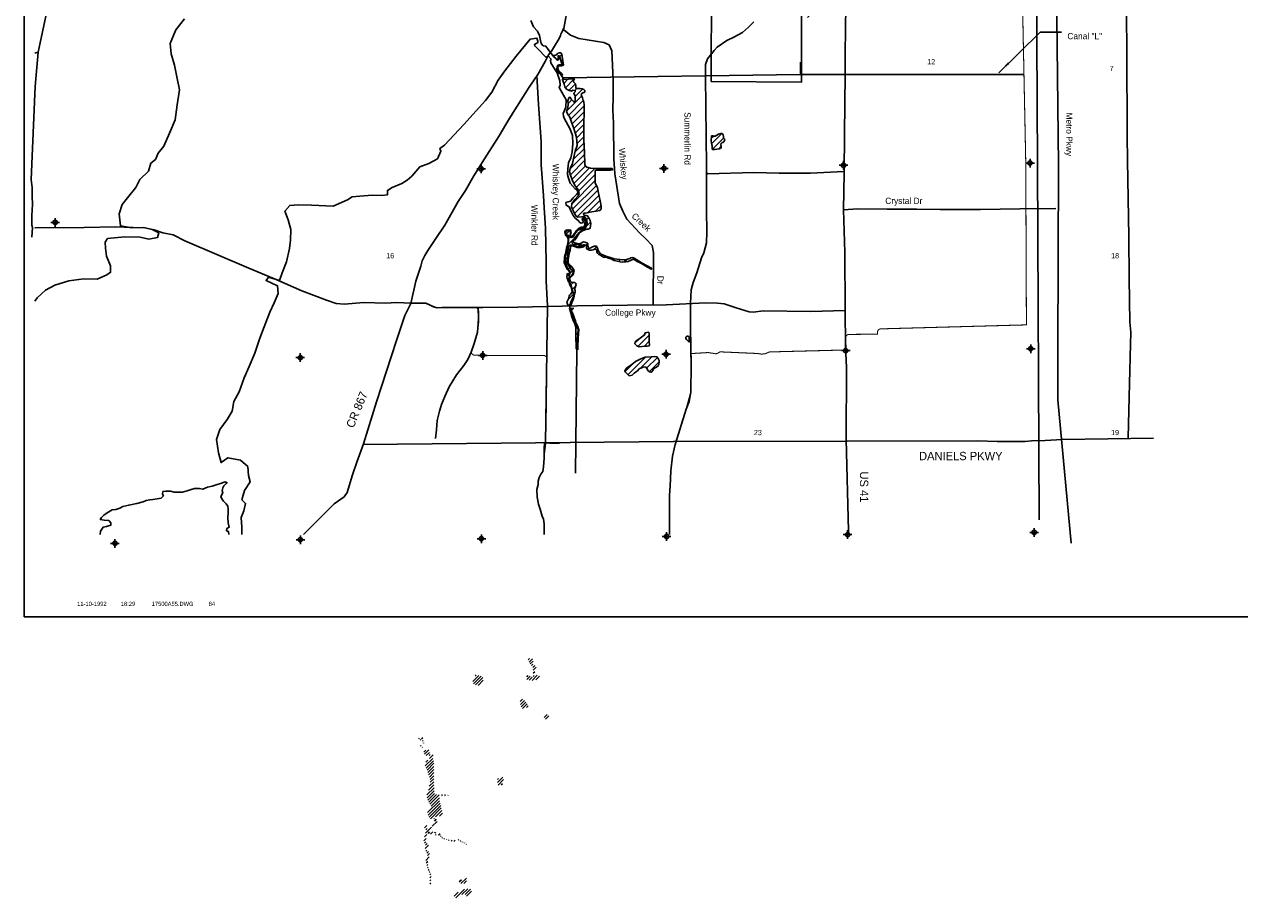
# Model space of a CAD drawing. Extents: x 191249 to 261734, y 791960 to 840232.
# Tile 1 of 3: x 191249 to 226293, y 791960 to 817148. Entities that reach past the tile are written whole.
import ezdxf
from ezdxf.enums import TextEntityAlignment as Align

# ---------------------------------------------------------------- set-up
doc = ezdxf.new("R2010")
doc.units = 0
doc.header["$LTSCALE"] = 800
doc.header["$PDMODE"] = 34
doc.header["$PDSIZE"] = 125
doc.linetypes.add('DASHED', pattern=[0])
doc.linetypes.add('STREAM', pattern=[0])
doc.layers.get('0').update_dxf_attribs({"linetype": 'CONTINUOUS'})
for name, color, linetype in [('BORDER', 1, 'CONTINUOUS'), ('CITY', 14, 'DASHED'), ('MAJROADS', 9, 'CONTINUOUS'), ('RR', 13, 'CONTINUOUS'), ('SEC', 2, 'CONTINUOUS'), ('TEXT', 7, 'CONTINUOUS'), ('TRUNKS', 5, 'STREAM'), ('WATER', 4, 'CONTINUOUS'), ('WETDBA', 11, 'CONTINUOUS'), ('WETFILL', 12, 'CONTINUOUS'), ('WSHEDS', 3, 'CONTINUOUS')]:
    doc.layers.add(name, color=color, linetype=linetype)
doc.layers.get('0').off()

# ---------------------------------------------------------------- blocks, each defined once
blk = doc.blocks.new('*X')
at = {"color": 0}
for p, q in [((260245, 839895), (260512, 840163)), ((260283, 839757), (260758, 840232)), ((260359, 839656), (260920, 840217)), ((260424, 839544), (261082, 840203)), ((260459, 839403), (261244, 840188)), ((260492, 839259), (261368, 840135)), ((260532, 839122), (261470, 840060)), ((260610, 839024), (261573, 839986)), ((260749, 838986), (261632, 839868)), ((260901, 838961), (261682, 839742)), ((261131, 839014), (261733, 839616)), ((261385, 839091), (261734, 839440)), ((212837, 820772), (212899, 820834)), ((212878, 820636), (213070, 820828)), ((212949, 820530), (213108, 820689)), ((213029, 820433), (213107, 820512)), ((213101, 820329), (213214, 820442)), ((213112, 820163), (213290, 820341)), ((213114, 819988), (213208, 820082)), ((209642, 819522), (209981, 819861)), ((209684, 819387), (210114, 819817)), ((209778, 819834), (209822, 819879)), ((209800, 819326), (210215, 819741)), ((212743, 819795), (212802, 819854)), ((212748, 819623), (212941, 819816)), ((212895, 819592), (213066, 819764)), ((213060, 819580), (213355, 819876)), ((213113, 819811), (213169, 819866)), ((213262, 819606), (213486, 819831)), ((209937, 819286), (210237, 819586)), ((212371, 818362), (212509, 818500)), ((212380, 818193), (212610, 818423)), ((212424, 818061), (212693, 818330)), ((212493, 817953), (212776, 818236)), ((212733, 818017), (212826, 818109)), ((213751, 817444), (213915, 817607)), ((213828, 817343), (214014, 817529)), ((206516, 816219), (206548, 816250)), ((206603, 816129), (206648, 816174)), ((206685, 816211), (206750, 816276)), ((206619, 815791), (206650, 815822)), ((206728, 816078), (206772, 816121)), ((206796, 815969), (206797, 815970)), ((206710, 815705), (206736, 815732)), ((206803, 815445), (206921, 815563)), ((206855, 815320), (207106, 815571)), ((206956, 815244), (207140, 815429)), ((207127, 815239), (207185, 815297)), ((207133, 815068), (207346, 815281)), ((206887, 814645), (207323, 815081)), ((206926, 814861), (207038, 814973)), ((206939, 814521), (207367, 814948)), ((207002, 814407), (207396, 814801)), ((207048, 814276), (207392, 814620)), ((207091, 814142), (207390, 814441)), ((207132, 814007), (207387, 814261)), ((207170, 813867), (207387, 814084)), ((207129, 813473), (207390, 813734)), ((207184, 813705), (207387, 813907)), ((211062, 813871), (211117, 813926)), ((211067, 813699), (211364, 813996)), ((211092, 813547), (211410, 813865)), ((206990, 812980), (207402, 813393)), ((207079, 813246), (207397, 813564)), ((211274, 813552), (211342, 813621)), ((206995, 812808), (207406, 813220)), ((207038, 812675), (207427, 813064)), ((207095, 812555), (207546, 813006)), ((207167, 812451), (207703, 812986)), ((207227, 812334), (207709, 812816)), ((207834, 812941), (207880, 812987)), ((208013, 812943), (208057, 812987)), ((208194, 812947), (208206, 812959)), ((207033, 811963), (207713, 812643)), ((207060, 811813), (207746, 812499)), ((207116, 811692), (207788, 812364)), ((207193, 811593), (207821, 812221)), ((207493, 811715), (207848, 812071)), ((207386, 811608), (207395, 811618)), ((207401, 811624), (207414, 811637)), ((207707, 811753), (207880, 811926)), ((207299, 811169), (207574, 811443)), ((207418, 811464), (207526, 811572)), ((206851, 811074), (206992, 811215)), ((206908, 810777), (207247, 811117)), ((206924, 810970), (207001, 811047)), ((206855, 810548), (206993, 810686)), ((207063, 810756), (207148, 810841)), ((207200, 810716), (207338, 810853)), ((207438, 810777), (207492, 810831)), ((207494, 810656), (207530, 810692)), ((207660, 810645), (207755, 810740)), ((207765, 810574), (207804, 810613)), ((206820, 810336), (206952, 810468)), ((206855, 810194), (206933, 810272)), ((207857, 810489), (207886, 810518)), ((207975, 810430), (208013, 810468)), ((208119, 810397), (208144, 810422)), ((208242, 810344), (208281, 810383)), ((208386, 810310), (208439, 810364)), ((208548, 810296), (208621, 810369)), ((208794, 810365), (208833, 810404)), ((208917, 810311), (208939, 810333)), ((209037, 810255), (209047, 810265)), ((206896, 809881), (207086, 810072)), ((206910, 810072), (207013, 810175)), ((209148, 810189), (209163, 810204)), ((209256, 810120), (209280, 810144)), ((206932, 809740), (206976, 809785)), ((206988, 809620), (207072, 809704)), ((207032, 809487), (207141, 809596)), ((206922, 809201), (207125, 809403)), ((206955, 809056), (207041, 809142)), ((206980, 808905), (207034, 808958)), ((207021, 808769), (207060, 808808)), ((207062, 808633), (207111, 808682)), ((207118, 808512), (207149, 808544)), ((207151, 808192), (207228, 808268)), ((207152, 808369), (207207, 808425)), ((208945, 807865), (209264, 808183)), ((209149, 808245), (209157, 808253)), ((207153, 808017), (207218, 808082)), ((207158, 807846), (207207, 807894)), ((208857, 807954), (208985, 808081)), ((209118, 807861), (209269, 808012)), ((208657, 807046), (209157, 807546)), ((209009, 807222), (209352, 807564)), ((209193, 807229), (209504, 807539)), ((209269, 807128), (209556, 807415)), ((208570, 807136), (208793, 807359))]:
    blk.add_line(p, q, dxfattribs=at)
blk = doc.blocks.new('LOGON')
at = {"color": 0}
blk.add_attdef('DATE', text='', height=1, dxfattribs=at).set_placement((-1.87, 1.76), align=Align.RIGHT)
for tag, p in [('TIME', (1.56, 1.76)), ('DRAWING', (8.97, 1.76)), ('OPERATOR', (22.66, 1.76))]:
    blk.add_attdef(tag, p, '', height=1, dxfattribs=at)

msp = doc.modelspace()

# ---------------------------------------------------------------- linework, layer by layer
at = {"layer": 'BORDER', "color": 0}
msp.add_lwpolyline([(191249, 800058), (191249, 831558), (239249, 831558), (239249, 800058)], close=True, dxfattribs=at)
at = {"layer": 'CITY', "color": 0}
msp.add_lwpolyline([(211064, 818297), (211056, 815500), (213663, 815481), (213661, 817553)], dxfattribs=at)
at = {"layer": 'MAJROADS', "color": 0}
for points in [[(192459, 831258), (192290, 827518), (192262, 824854), (192250, 823354), (192133, 822265), (192009, 818026), (191705, 816613), (191645, 816345), (191562, 815357), (191449, 812668), (191449, 812668)], [(214929, 831258), (214962, 828896), (214993, 826398), (215026, 826214), (215045, 825485), (215030, 824588), (215015, 823642), (214987, 823307), (214963, 822310), (214942, 818388), (214918, 816311), (214922, 815632), (214908, 814911), (214893, 812934), (214893, 812859), (214868, 811795), (214909, 810563), (214922, 808929), (214931, 807856), (214960, 807253), (214945, 805175), (215017, 802543), (215019, 802432)], [(221550, 831258), (221582, 828818), (221556, 828259), (221587, 828137), (221847, 827387), (221898, 827132), (221959, 823650), (221929, 822499), (221935, 822126), (221857, 821743), (221773, 821564), (221579, 821308), (221301, 820943), (221147, 820695), (221048, 820386), (220995, 819917), (221071, 813091), (221053, 807739), (221048, 806316), (221438, 802185)], [(220933, 818393), (220941, 818393), (223019, 818437), (223038, 816392), (223053, 813936), (223056, 813224), (223099, 811028), (223107, 809813), (223123, 808556), (223154, 808271), (223143, 807919), (223118, 806788), (223073, 805222)], [(206934, 817717), (206803, 817031), (206744, 816923), (206718, 816864), (206709, 816822), (206667, 816739), (206506, 816472), (206455, 816372), (206362, 816263), (206268, 816071), (206056, 815704), (205810, 815337), (205234, 814420), (204945, 813936), (204521, 813269), (204207, 812777), (203970, 812359), (203758, 812034), (203376, 811358), (203113, 810975), (202884, 810624), (202800, 810483), (202723, 810324), (202680, 810173), (202534, 809739), (202395, 809095), (202225, 808752), (201977, 808034), (201403, 806261), (201025, 805049), (200837, 804523), (200717, 804155), (200562, 803645), (200469, 803520), (200183, 803321), (199625, 802763), (199295, 802432)], [(212284, 817221), (212132, 817065), (211953, 816915), (211704, 816776), (211509, 816682), (211223, 816485), (211142, 816396), (210952, 816148), (210892, 815985), (210887, 815643), (210922, 813052), (210915, 811787), (210925, 811158), (210916, 810844), (210841, 810561), (210778, 810416), (210641, 809977), (210534, 809699), (210482, 809487), (210462, 809106), (210461, 808408), (210478, 807331), (210468, 806542), (210420, 806274), (210331, 806049), (210013, 805031), (209938, 804694), (209891, 804267), (209871, 803830), (209856, 803568), (209852, 803168), (209855, 802432)], [(206766, 817016), (207000, 816832), (207235, 816735), (207961, 816624), (208110, 816553), (208188, 816384), (208224, 815548), (208225, 815058), (208215, 814683), (208235, 814293), (208251, 813273), (208278, 812837), (208411, 811985), (208509, 811756), (208622, 811533), (208998, 811127), (209174, 810966), (209348, 810768), (209388, 810568), (209377, 809069)], [(191645, 816345), (191549, 816320)], [(206031, 815676), (206075, 814838), (206151, 813765), (206154, 813095), (206223, 812214), (206237, 811854), (206275, 811267), (206301, 810287), (206297, 809742), (206333, 809030)], [(191449, 812668), (191476, 812443), (191476, 812326), (191474, 812150), (191490, 811991), (191480, 811756), (191471, 811664), (191470, 811522), (191468, 811354)], [(210954, 812869), (210945, 812836), (212286, 812876), (213015, 812854), (213920, 812856), (214876, 812899)], [(214868, 811795), (215270, 811824), (216125, 811817), (216476, 811815), (216988, 811819), (217658, 811806), (218823, 811806), (219954, 811823), (220993, 811832)], [(191466, 811010), (191485, 811287)], [(191485, 811287), (191468, 811354)], [(191549, 811278), (191561, 811278)], [(191561, 811278), (192978, 811284), (193874, 811310), (194385, 811290), (194729, 811279), (194996, 811218), (195247, 811133), (195540, 811072), (195882, 810902), (197728, 810117), (198530, 809776), (199248, 809460), (199958, 809195), (200242, 809101), (200477, 809074), (201030, 809128), (201675, 809107), (201985, 809121), (202195, 809111), (202521, 809109), (202723, 809107), (202831, 809106), (202932, 809055), (203048, 808996), (203157, 808970), (203291, 808985), (203568, 808983), (204473, 808977), (205478, 808994), (207179, 809032), (208638, 809046), (209760, 809062), (210900, 809112), (211235, 809110), (211428, 809083), (211771, 808972), (212147, 808852), (212264, 808851), (212566, 808882), (213915, 808863), (214921, 808898)], [(204339, 808978), (204345, 808651), (204317, 808274), (204222, 807939), (204136, 807697), (204034, 807480), (203924, 807313), (203712, 807038), (203500, 806696), (203372, 806413), (203279, 806179), (203219, 805995), (203149, 805727), (203131, 805451), (203104, 805200)], [(206243, 804751), (206276, 805068), (206320, 807716), (206333, 809030)], [(223812, 805217), (221175, 805179), (220681, 805144), (220295, 805132), (220103, 805112), (219301, 805119), (218736, 805134), (214975, 805123), (209970, 805116), (201018, 805030)], [(206234, 802432), (206235, 802547), (206237, 802740), (206221, 802874), (206180, 802966), (206123, 803168), (206073, 803311), (206033, 803512), (206026, 803730), (206061, 803872), (206070, 803973), (206096, 804081), (206147, 804173), (206198, 804248), (206224, 804382), (206234, 804634), (206243, 804751), (206236, 804910), (206245, 805069)]]:
    msp.add_lwpolyline(points, dxfattribs=at)
at = {"layer": 'RR', "color": 0}
msp.add_lwpolyline([(220368, 831258), (220465, 813086), (220516, 802862)], dxfattribs=at)
at = {"layer": 'SEC', "color": 0}
for p in [(204421, 812980), (209691, 812993), (214870, 813083), (220249, 813146), (192140, 811436), (214933, 807737), (220270, 807792), (199205, 807537), (204467, 807601), (209754, 807631), (214988, 802433), (220367, 802496), (193864, 802179), (199210, 802284), (204430, 802314), (209768, 802377)]:
    msp.add_point(p, dxfattribs=at)
at = {"layer": 'TEXT', "color": 0}
for p, q in [((219344, 815749), (220542, 816918)), ((220542, 816918), (221153, 816918))]:
    msp.add_line(p, q, dxfattribs=at)
msp.add_lwpolyline([(219344, 815749, 0, 60, 0), (219634, 816032, 60, 60, 0)], format="xyseb", dxfattribs=at)
at = {"layer": 'TRUNKS', "color": 0}
for points in [[(213629, 816055), (213634, 815701)], [(206784, 815603), (213619, 815701), (220058, 815698)], [(206975, 809871), (206951, 809823), (206951, 809767), (207022, 809593), (207081, 809377), (207082, 809285), (207001, 809128), (206978, 808993), (207004, 808853), (207057, 808672), (207121, 808539), (207161, 808432), (207218, 808365), (207183, 807723), (207146, 804206)]]:
    msp.add_lwpolyline(points, dxfattribs=at)
at = {"layer": 'WATER', "color": 0}
for points in [[(191549, 809161), (191620, 809258), (191856, 809482), (192133, 809623), (192536, 809754), (192964, 809810), (193349, 809799), (193626, 809923), (193736, 809997), (193737, 810182), (193621, 810459), (193590, 810694), (193582, 810869), (193650, 810970), (194145, 811016), (194588, 811005), (194839, 810953), (195091, 811002), (195125, 811135), (194933, 811229), (194682, 811289), (194347, 811283), (194021, 811336), (193981, 811679), (194067, 811955), (194261, 812188), (194464, 812438), (194583, 812672), (194827, 812913), (194896, 813139), (195031, 813247), (195107, 813431), (195268, 813631), (195438, 814006), (195600, 814391), (195661, 814826), (195723, 815261), (195650, 815638), (195577, 815966), (195487, 816293), (195455, 816595), (195617, 816987), (195871, 817304)], [(197519, 802432), (197526, 802645), (197503, 802922), (197579, 803122), (197630, 803331), (197522, 803432), (197599, 803708), (197760, 803958), (197710, 804135), (197695, 804394), (197487, 804580), (197119, 804649), (196925, 804507), (196851, 804792), (196795, 805170), (196889, 805462), (197100, 805754), (197243, 805996), (197295, 806272), (197447, 806548), (197592, 806949), (197736, 807283), (197897, 807667), (198042, 808093), (198212, 808553), (198331, 808845), (198450, 809113), (198568, 809388), (198553, 809606), (198219, 809759), (198295, 809859), (198612, 809756), (198681, 809982), (198808, 810300), (198894, 810684), (198929, 810927), (198930, 811228), (198856, 811505), (198766, 811757), (198901, 811924), (199152, 811939), (199529, 811928), (200157, 811908), (200568, 812090), (200702, 812173), (200928, 812189), (201280, 812220), (201557, 812210), (201724, 812234), (201717, 812360), (201859, 812443), (202136, 812559), (202288, 812650), (202422, 812767), (202650, 813042), (202918, 813132), (203162, 813265), (203264, 813490), (203230, 813566), (203365, 813666), (203921, 814257), (204544, 814949), (204730, 815190), (204908, 815533), (205102, 815808), (205431, 816233), (205835, 816717), (206028, 816749), (206040, 816724), (206053, 816658), (206054, 816619), (205960, 816566), (205967, 816527), (206050, 816453), (206295, 816194), (206356, 816238), (206439, 816144), (206420, 816101), (206427, 816037), (206556, 815831), (206615, 815750), (206690, 815521), (206702, 815392), (206673, 815322), (206871, 814967), (206865, 814755), (206785, 814572), (206798, 814502), (206818, 814445), (206992, 814123), (207060, 813944), (207067, 813712), (207044, 813470), (207012, 813302), (206942, 813149), (206919, 812981), (206909, 812821), (206942, 812710), (206992, 812566), (207128, 812399), (207168, 812388), (207200, 812346), (207209, 812290), (207175, 812242), (207074, 812147), (206998, 812051), (206865, 812007), (206874, 811931), (206964, 811881), (207019, 811752), (207078, 811632), (207135, 811556), (207221, 811491), (207267, 811434), (207302, 811415), (207363, 811430), (207363, 811474), (207330, 811517), (207343, 811552), (207356, 811563), (207378, 811546), (207426, 811509), (207426, 811404), (207405, 811317), (207335, 811262), (207213, 811211), (207145, 811139), (207095, 811058), (207072, 811010), (207021, 810999), (206973, 811023), (206995, 811084), (206997, 811149), (207001, 811200), (206868, 811186), (206860, 811081), (206929, 811068), (206947, 811005), (206930, 810831), (206909, 810697), (206846, 810466), (206847, 810343), (206875, 810213), (206911, 810106), (206976, 810036), (206992, 810003), (206983, 809953), (206953, 809903), (206970, 809872), (207001, 809864), (207060, 809929), (207075, 809988), (207070, 810036), (207007, 810082), (206948, 810178), (206897, 810282), (206899, 810387), (206931, 810682), (206952, 810750), (206978, 810778), (207046, 810774), (207138, 810753), (207223, 810731), (207273, 810736), (207347, 810753), (207380, 810760), (207367, 810790), (207291, 810779), (207072, 810809), (207039, 810844), (207046, 810872), (207081, 810929), (207163, 811043), (207248, 811144), (207300, 811188), (207403, 811242), (207457, 811336), (207483, 811426), (207456, 811529), (207415, 811585), (207391, 811609), (207314, 811596), (207205, 811582), (207166, 811617), (207115, 811693), (207029, 811881), (207034, 811979), (207127, 812099), (207218, 812200), (207247, 812266), (207216, 812375), (207174, 812442), (207113, 812521), (207042, 812660), (206998, 812798), (206967, 812891), (206991, 812985), (207052, 813132), (207086, 813276), (207133, 813492), (207190, 813650), (207167, 813894), (207090, 814145), (207041, 814295), (206980, 814472), (206918, 814546), (206883, 814633), (206918, 814736), (206926, 814845), (206924, 814941), (206943, 814998), (206958, 815039), (206984, 815044), (207022, 814989), (207085, 814924), (207124, 814894), (207135, 814896), (207133, 815071), (207091, 815162), (207128, 815197), (207128, 815239), (207062, 815249), (207030, 815219), (206964, 815240), (206887, 815279), (206837, 815342), (206813, 815417), (206784, 815497), (206767, 815556), (206788, 815598), (206707, 815709), (206598, 815811), (206613, 815909), (206625, 815962), (206669, 815982), (206735, 815980), (206763, 815982), (206741, 816038), (206677, 816235), (206642, 816237), (206647, 816204), (206649, 816163), (206656, 816126), (206618, 816110), (206583, 816154), (206511, 816223), (206448, 816295), (206356, 816417), (206290, 816515), (206211, 816532), (206154, 816593), (206130, 816680), (206108, 816825), (206042, 816947), (205929, 817076), (205855, 817261)], [(193433, 802432), (193446, 802535), (193522, 802643), (193615, 802667), (193740, 802700), (193749, 802775), (193683, 802834), (193549, 802852), (193440, 802870), (193474, 802928), (193541, 802995), (193634, 803061), (193785, 803144), (193886, 803160), (194003, 803192), (194087, 803242), (194263, 803283), (194498, 803331), (194674, 803372), (194767, 803413), (194867, 803438), (194959, 803446), (195077, 803462), (195194, 803486), (195262, 803553), (195237, 803595), (195246, 803670), (195338, 803686), (195463, 803685), (195572, 803659), (195714, 803658), (195815, 803658), (195941, 803690), (196058, 803731), (196159, 803764), (196293, 803763), (196393, 803746), (196536, 803795), (196662, 803828), (196779, 803869), (196905, 803910), (197039, 803951), (197098, 803926), (197072, 803901), (197005, 803842), (196971, 803776), (196954, 803700), (196978, 803633), (196919, 803533), (196944, 803466), (196994, 803399), (197068, 803315), (197118, 803256), (197126, 803172), (197125, 803063), (197116, 802912), (197123, 802770), (197156, 802644), (197089, 802611), (197080, 802544), (197139, 802519), (197146, 802432)]]:
    msp.add_lwpolyline(points, dxfattribs=at)
at = {"layer": 'WETDBA', "color": 0}
for points in [[(206797, 815969), (206754, 816222), (206749, 816285), (206716, 816323), (206680, 816329), (206637, 816314), (206595, 816270), (206550, 816250), (206486, 816252)], [(206740, 815664), (206770, 815690), (206742, 815726), (206659, 815799), (206630, 815871), (206638, 815933), (206673, 815955), (206714, 815955), (206742, 815955), (206797, 815969)], [(207391, 811609), (207406, 811639), (207374, 811671), (207385, 811697), (207420, 811706), (207479, 811713), (207614, 811737), (207735, 811758), (207844, 811783), (207883, 811830), (207886, 811895), (207874, 811959), (207851, 812054), (207828, 812195), (207796, 812322), (207773, 812440), (207714, 812567), (207707, 812906), (207714, 812931), (207755, 812943), (207891, 812939), (208045, 812944), (208149, 812946), (208201, 812947), (208211, 812971), (208208, 812980), (208199, 812985), (208168, 812987), (207978, 812987), (207787, 812986), (207662, 812986), (207570, 812999), (207473, 813028), (207428, 813061), (207408, 813107), (207401, 813447), (207386, 813819), (207387, 814261), (207393, 814641), (207396, 814827), (207381, 814905), (207364, 814955), (207343, 815026), (207325, 815076), (207309, 815112), (207313, 815143), (207349, 815169), (207395, 815186), (207413, 815210), (207411, 815236), (207384, 815268), (207330, 815287), (207276, 815299), (207220, 815298), (207162, 815296), (207149, 815312), (207155, 815375), (207139, 815433), (207102, 815467), (207088, 815492), (207091, 815542), (207110, 815571), (206767, 815556)], [(207094, 810929), (207087, 810914), (207075, 810899), (207078, 810876), (207127, 810845), (207236, 810822), (207285, 810830), (207377, 810871), (207483, 810843), (207496, 810826), (207494, 810782), (207520, 810701), (207540, 810684), (207588, 810700), (207615, 810721), (207677, 810754), (207750, 810749), (207779, 810692), (207799, 810625), (207822, 810573), (207867, 810527), (207946, 810490), (208050, 810455), (208144, 810422), (208256, 810385), (208494, 810357), (208615, 810367), (208709, 810399), (208737, 810417), (208800, 810420), (208819, 810414), (208853, 810391), (208911, 810351), (209062, 810255), (209332, 810118), (209330, 810086), (209304, 810097), (209254, 810121), (209219, 810146), (209046, 810251), (208990, 810277), (208923, 810307), (208884, 810333), (208837, 810366), (208817, 810378), (208808, 810369), (208783, 810362), (208750, 810343), (208658, 810310), (208594, 810299), (208498, 810293), (208433, 810299), (208351, 810319), (208255, 810338), (208222, 810352), (208169, 810380), (208124, 810396), (208064, 810411), (208029, 810428), (207991, 810429), (207949, 810431), (207933, 810438), (207905, 810462), (207859, 810488), (207815, 810512), (207788, 810542), (207762, 810578), (207757, 810603), (207747, 810649), (207712, 810664), (207690, 810660), (207649, 810640), (207607, 810633), (207541, 810634), (207504, 810649), (207470, 810671), (207461, 810692), (207455, 810732), (207457, 810770), (207402, 810790), (207378, 810731), (207339, 810721), (207296, 810716), (207253, 810716), (207195, 810716), (207143, 810731), (207085, 810751), (207042, 810760), (207009, 810761), (206997, 810707), (206985, 810630), (206972, 810574), (206954, 810479), (206932, 810355), (206926, 810293), (206942, 810249), (206971, 810211), (207015, 810173), (207081, 810091), (207099, 810029), (207085, 809977), (207085, 809951), (207066, 809916), (207047, 809891), (207018, 809862), (206967, 809814), (206987, 809749), (207027, 809711), (207065, 809704), (207123, 809703), (207156, 809675), (207165, 809640), (207138, 809590), (207120, 809541), (207121, 809498), (207133, 809469), (207136, 809437), (207117, 809378), (207099, 809309), (207085, 809245), (207066, 809180), (207042, 809148), (207035, 809104), (207021, 809066), (206917, 809051), (206901, 809104), (206896, 809138), (206936, 809233), (206963, 809307), (206968, 809333), (206994, 809359), (207022, 809384), (207042, 809447), (207023, 809521), (207018, 809566), (207003, 809590), (206970, 809654), (206955, 809698), (206935, 809731), (206917, 809783), (206904, 809825), (206896, 809875), (206898, 809930), (206913, 809959), (206955, 809956), (206970, 809985), (206970, 810005), (206951, 810035), (206936, 810054), (206907, 810074), (206869, 810143), (206855, 810194), (206833, 810236), (206822, 810254), (206814, 810283), (206816, 810312), (206829, 810379), (206826, 810434), (206836, 810479), (206850, 810528), (206865, 810582), (206874, 810637), (206884, 810706), (206897, 810745), (206908, 810774), (206927, 810893), (206927, 810943), (206922, 810982), (206893, 811046), (206855, 811056), (206841, 811116), (206836, 811150), (206850, 811200), (206903, 811219), (206930, 811212), (206961, 811217), (207004, 811214), (207008, 811176), (207013, 811129), (206993, 811103), (206999, 811066), (207003, 811036), (207023, 811017), (207069, 811053), (207124, 811125), (207152, 811180), (207205, 811229), (207241, 811267), (207313, 811298), (207371, 811312), (207402, 811338), (207411, 811367), (207416, 811397), (207416, 811422), (207421, 811446), (207416, 811476), (207411, 811501), (207392, 811517), (207370, 811529), (207406, 811639), (207446, 811631), (207493, 811620), (207540, 811552), (207565, 811494), (207581, 811400), (207579, 811332), (207561, 811269), (207503, 811237), (207445, 811237), (207430, 811225), (207411, 811225), (207321, 811187), (207284, 811156), (207262, 811137), (207251, 811121), (207220, 811075), (207198, 811041), (207187, 811022), (207154, 810968), (207131, 810929)], [(207094, 810929), (207113, 810926), (207131, 810929)]]:
    msp.add_lwpolyline(points, dxfattribs=at)
for points in [[(211067, 813930), (211054, 813780), (211071, 813677), (211079, 813644), (211078, 813598), (211085, 813551), (211105, 813538), (211162, 813536), (211214, 813544), (211285, 813554), (211320, 813565), (211339, 813594), (211343, 813628), (211336, 813675), (211339, 813711), (211369, 813740), (211394, 813743), (211415, 813759), (211445, 813820), (211441, 813834), (211415, 813853), (211405, 813876), (211407, 813911), (211403, 813958), (211367, 813996), (211337, 813996), (211267, 813980), (211216, 813955), (211168, 813925), (211143, 813923), (211118, 813925), (211099, 813935)], [(207206, 807758), (207205, 807866), (207218, 808077), (207224, 808230), (207234, 808338), (207205, 808432), (207178, 808493), (207151, 808535), (207138, 808601), (207118, 808662), (207084, 808753), (207051, 808827), (207040, 808859), (207021, 808888), (207027, 808908), (207050, 808933), (207084, 808960), (206965, 808956), (207005, 808824), (207030, 808736), (207071, 808602), (207119, 808508), (207151, 808417), (207153, 808272), (207150, 808144), (207152, 808028), (207157, 807952), (207158, 807874), (207158, 807843), (207159, 807795)], [(209253, 808270), (209202, 808263), (209151, 808252), (209131, 808189), (209003, 808094), (208922, 808037), (208861, 807989), (208855, 807934), (208914, 807877), (208980, 807851), (209065, 807858), (209145, 807862), (209212, 807869), (209261, 807874), (209276, 807890), (209269, 808014), (209266, 808071), (209266, 808138), (209264, 808180), (209263, 808216)], [(210421, 808141), (210407, 808146), (210380, 808153), (210351, 808154), (210331, 808139), (210325, 808117), (210328, 808090), (210343, 808060), (210370, 808025), (210389, 808006), (210407, 807991), (210420, 807990), (210420, 808019), (210419, 808050), (210418, 808070), (210420, 808095)], [(208692, 807012), (208578, 807122), (208561, 807154), (208613, 807230), (208762, 807334), (208875, 807423), (209024, 807505), (209149, 807545), (209326, 807562), (209429, 807570), (209488, 807560), (209525, 807513), (209552, 807448), (209558, 807406), (209533, 807313), (209473, 807261), (209420, 807231), (209389, 807205), (209358, 807158), (209350, 807137), (209322, 807114), (209273, 807124), (209228, 807167), (209210, 807208), (209160, 807269), (209090, 807262), (208982, 807208), (208926, 807159), (208836, 807088), (208778, 807033)]]:
    msp.add_lwpolyline(points, close=True, dxfattribs=at)
at = {"layer": 'WSHEDS', "color": 0, "const_width": 30}
for points in [[(207504, 805092), (210040, 805116), (210304, 805961), (210469, 806561), (210477, 807252), (210475, 807528, -0.388189), (210486, 807653), (210953, 807681, -0.052637), (210974, 807680), (211178, 807649, 0.189718), (211249, 807665), (211276, 807684, -0.16197), (211337, 807701), (212383, 807655, -0.027197), (212394, 807654), (212500, 807638, 0.069036), (212528, 807638), (212603, 807647, 0.075357), (212632, 807655), (212712, 807691, -0.099986), (212751, 807700), (214846, 807754, 0.419291), (214943, 807859), (214933, 808101, -0.424494), (215032, 808205), (215849, 808212), (215849, 808265, -0.406194), (215946, 808365), (220144, 808480), (220125, 813147, 0.004082), (220125, 813149), (220019, 818355, -0.010788)], [(206032, 815669), (205810, 815337), (204945, 813936), (204207, 812777), (203970, 812359), (203758, 812034), (203376, 811358), (202800, 810483), (202723, 810324), (202680, 810173), (202534, 809739), (202395, 809095), (202810, 809106, -0.106269), (202851, 809098), (203138, 808978, 0.101181), (203178, 808970), (204250, 808977, -0.41833), (204350, 808876), (204350, 808817, 0.001888), (204350, 808817), (204350, 808530, -0.032841), (204349, 808517), (204317, 808275, -0.031133), (204315, 808263), (204236, 807962, -0.03195), (204232, 807950), (204148, 807741, 0.527553), (204239, 807604), (204467, 807601, 0.002428), (204468, 807601), (206221, 807596, -0.417152), (206321, 807494), (206298, 805730, -0.00509), (206298, 805728), (206276, 805068), (206685, 805056)]]:
    msp.add_lwpolyline(points, format="xyb", dxfattribs=at)

# ---------------------------------------------------------------- block references
at = {"layer": 'TEXT', "color": 0, "xscale": 120, "yscale": 120, "zscale": 120}
msp.add_blockref('LOGON', (193846, 800164), dxfattribs=at).add_auto_attribs({'DATE': '11-10-1992', 'TIME': '18:29', 'OPERATOR': '84', 'DRAWING': '17500A55.DWG'})
at = {"layer": 'WETFILL', "color": 0}
msp.add_blockref('*X', (0, 0), dxfattribs=at)
msp.add_blockref('*X', (0, 0), dxfattribs=at)
msp.add_blockref('*X', (0, 0), dxfattribs=at)
msp.add_blockref('*X', (0, 0), dxfattribs=at)
msp.add_blockref('*X', (0, 0), dxfattribs=at)
msp.add_blockref('*X', (0, 0), dxfattribs=at)
msp.add_blockref('*X', (0, 0), dxfattribs=at)
msp.add_blockref('*X', (0, 0), dxfattribs=at)
msp.add_blockref('*X', (0, 0), dxfattribs=at)
msp.add_blockref('*X', (0, 0), dxfattribs=at)
msp.add_blockref('*X', (0, 0), dxfattribs=at)
at = {"layer": 'WETFILL', "color": 0, "xscale": 0.5, "yscale": 0.5, "zscale": 0.5}
msp.add_blockref('*X', (99363, 388437), dxfattribs=at)

# ---------------------------------------------------------------- texts
at = {"layer": 'MAJROADS', "color": 0}
for s, height, rotation, p in [('Summerlin Rd', 180, 270, (210284, 814615)), ('Whiskey ', 180, 275, (208389, 813570)), ('Creek', 180, 317, (208743, 811595)), ('Dr', 180, 270, (209503, 809896)), ('CR 867', 240, 67.558, (200741, 805487)), ('US 41', 240, 270, (215344, 804253))]:
    msp.add_text(s, height=height, rotation=rotation, dxfattribs=at).set_placement(p)
for s, height, p in [('Crystal Dr', 180, (216073, 811968)), ('College Pkwy', 180, (207996, 808745)), ('DANIELS PKWY', 240, (217048, 804578))]:
    msp.add_text(s, height=height, dxfattribs=at).set_placement(p)
at = {"layer": 'TEXT', "color": 0}
msp.add_text('Canal "L"', height=180, dxfattribs=at).set_placement((221325, 816718))
for s, p in [('12', (217400, 815994)), ('7', (222600, 815800)), ('16', (201800, 810400)), ('18', (222700, 810400)), ('23', (212400, 805300)), ('19', (222700, 805300))]:
    msp.add_text(s, height=150, dxfattribs=at).set_placement(p, align=Align.CENTER)
for s, p in [('Metro Pkwy', (221292, 814602)), ('Whiskey Creek', (206485, 813126)), ('Winkler Rd', (205871, 811943))]:
    msp.add_text(s, height=180, rotation=270, dxfattribs=at).set_placement(p)

doc.saveas('drawing.dxf')
